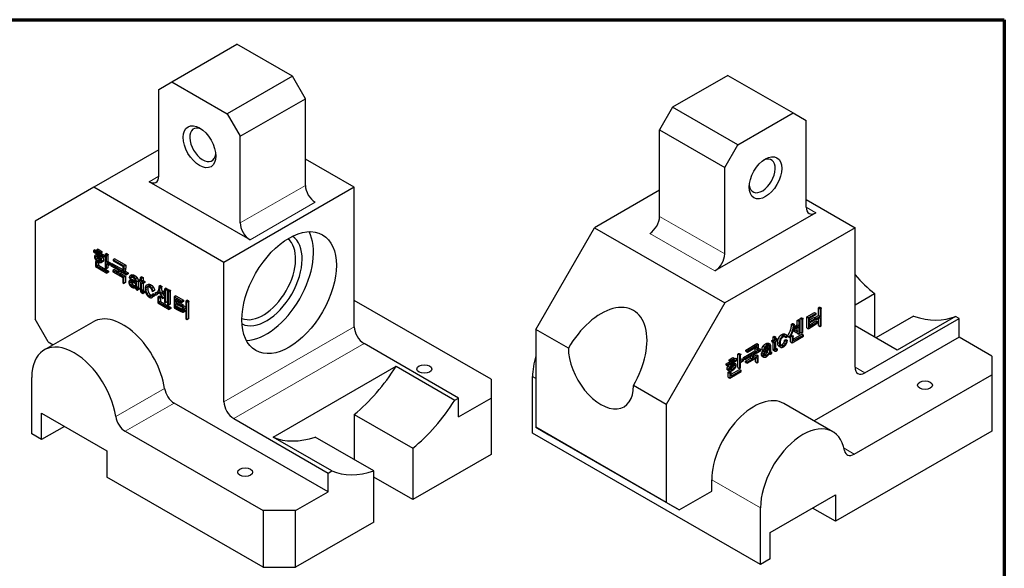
# Model space of a CAD drawing. Header units: millimetres. Extents: x 7 to 413, y 7 to 295.
# Tile 4 of 4: x 199 to 413, y 171 to 290. Entities that reach past the tile are written whole.
import ezdxf

# ---------------------------------------------------------------- set-up
doc = ezdxf.new("R2010")
doc.units = ezdxf.units.MM
for name, color, linetype, lineweight in [('경계(ISO)', 7, 'Continuous', 70), ('외형선(ISO)', 7, 'Continuous', 25), ('좁은 외형선(ISO)', 7, 'Continuous', 18)]:
    doc.layers.add(name, color=color, linetype=linetype, lineweight=lineweight)

# ---------------------------------------------------------------- blocks, each defined once
blk = doc.blocks.new('경계 한국ATC센터')
at = {"layer": '경계(ISO)'}
for p, q in [((7, 290), (413, 290)), ((413, 290), (413, 7))]:
    blk.add_line(p, q, dxfattribs=at)

msp = doc.modelspace()

# ---------------------------------------------------------------- linework, layer by layer
at = {"layer": '외형선(ISO)'}
for p, q in [((232.285, 276.523), (246.428, 284.667)), ((258.448, 277.744), (246.428, 284.667)), ((353.014, 277.918), (340.993, 270.996)), ((353.014, 277.918), (367.156, 269.774)), ((229.457, 274.881), (232.285, 276.523)), ((232.285, 276.523), (244.306, 269.6)), ((258.448, 277.744), (244.306, 269.6)), ((261.277, 272.845), (258.448, 277.744)), ((229.457, 256.078), (229.457, 274.881)), ((247.135, 264.701), (261.277, 272.845)), ((261.277, 254.042), (261.277, 272.845)), ((244.306, 269.6), (247.135, 264.701)), ((340.993, 270.996), (338.165, 266.097)), ((355.135, 262.852), (340.993, 270.996)), ((355.135, 262.852), (367.156, 269.774)), ((367.156, 269.774), (369.984, 268.133)), ((369.984, 249.329), (369.984, 268.133)), ((338.165, 247.293), (338.165, 266.097)), ((338.165, 266.097), (352.307, 257.953)), ((247.135, 245.898), (247.135, 264.701)), ((229.457, 261.769), (215.315, 253.625)), ((352.307, 257.953), (355.135, 262.852)), ((271.883, 253.625), (261.277, 259.733)), ((352.307, 239.149), (352.307, 257.953)), ((249.256, 242.224), (227.336, 254.847)), ((215.315, 253.625), (202.587, 246.239)), ((243.599, 237.337), (215.315, 253.625)), ((271.883, 253.625), (243.599, 237.337)), ((271.883, 223.376), (271.883, 253.625)), ((338.165, 252.984), (324.022, 244.84)), ((369.984, 250.948), (380.591, 244.84)), ((372.106, 248.098), (350.185, 235.475)), ((202.587, 246.239), (202.587, 224.983)), ((311.295, 222.795), (324.022, 244.84)), ((324.022, 244.84), (352.307, 228.553)), ((380.591, 244.84), (352.307, 228.553)), ((380.591, 214.591), (380.591, 244.84)), ((215.596, 240.036), (215.242, 239.833)), ((217.372, 238.606), (215.242, 239.833)), ((215.242, 239.833), (215.242, 239.602)), ((215.242, 239.602), (217.372, 238.375)), ((215.596, 240.036), (215.918, 239.851)), ((216.271, 240.175), (215.918, 239.972)), ((216.754, 239.49), (215.918, 239.972)), ((215.918, 239.972), (215.918, 239.741)), ((215.918, 239.741), (216.754, 239.259)), ((216.271, 240.175), (217.108, 239.694)), ((217.108, 239.694), (216.754, 239.49)), ((216.754, 239.259), (216.754, 239.49)), ((217.108, 239.463), (216.754, 239.259)), ((217.108, 239.694), (217.108, 239.463)), ((215.957, 239.041), (215.603, 238.837)), ((216.026, 239.07), (215.672, 238.866)), ((216.001, 237.645), (215.726, 237.487)), ((215.726, 237.487), (215.726, 236.422)), ((215.925, 237.372), (215.726, 237.487)), ((216.176, 237.516), (215.925, 237.372)), ((216.322, 237.427), (216.01, 237.248)), ((216.283, 237.45), (216.018, 237.296)), ((216.34, 237.398), (216.34, 236.723)), ((216.85, 239.314), (217.726, 238.81)), ((217.34, 237.517), (216.986, 237.314)), ((217.726, 238.81), (217.372, 238.606)), ((217.372, 238.375), (217.372, 238.606)), ((217.726, 238.579), (217.372, 238.375)), ((217.726, 238.81), (217.726, 238.579)), ((218.148, 239.241), (217.794, 239.038)), ((217.794, 239.038), (217.794, 236.1)), ((217.967, 238.938), (217.794, 239.038)), ((218.321, 239.142), (217.967, 238.938)), ((218.063, 237.343), (218.063, 238.71)), ((218.417, 237.547), (218.063, 237.343)), ((218.696, 236.978), (218.063, 237.343)), ((218.424, 238.958), (218.071, 238.754)), ((218.447, 239.042), (218.094, 238.839)), ((218.148, 239.241), (218.321, 239.142)), ((218.417, 238.913), (218.417, 237.547)), ((218.417, 237.547), (219.05, 237.182)), ((219.887, 238.102), (219.533, 237.899)), ((219.533, 237.899), (219.533, 237.65)), ((221.958, 236.502), (219.533, 237.899)), ((219.533, 237.65), (221.686, 236.411)), ((219.887, 238.102), (222.312, 236.706)), ((243.599, 207.088), (243.599, 237.337)), ((215.726, 236.422), (218.186, 235.005)), ((215.987, 236.52), (215.987, 237.194)), ((216.34, 236.723), (215.987, 236.52)), ((218.186, 235.254), (215.987, 236.52)), ((216.34, 236.723), (218.539, 235.457)), ((217.794, 236.1), (218.063, 235.945)), ((218.063, 237.086), (218.696, 236.721)), ((218.063, 235.945), (218.063, 237.086)), ((218.417, 236.149), (218.063, 235.945)), ((218.539, 235.457), (218.186, 235.254)), ((218.186, 235.005), (218.186, 235.254)), ((218.539, 235.209), (218.186, 235.005)), ((218.417, 236.882), (218.417, 236.149)), ((218.539, 235.457), (218.539, 235.209)), ((219.05, 237.182), (218.696, 236.978)), ((218.696, 236.721), (218.696, 236.978)), ((219.05, 236.925), (218.696, 236.721)), ((219.05, 237.182), (219.05, 236.925)), ((219.407, 237.039), (219.053, 236.835)), ((221.525, 235.412), (219.053, 236.835)), ((219.053, 236.835), (219.053, 236.591)), ((219.053, 236.591), (220.615, 235.692)), ((219.407, 237.039), (221.613, 235.768)), ((219.821, 235.757), (219.468, 235.554)), ((219.468, 235.554), (219.468, 235.31)), ((220.615, 234.893), (219.468, 235.554)), ((219.468, 235.31), (221.636, 234.061)), ((219.821, 235.757), (220.615, 235.3)), ((220.615, 235.692), (220.615, 234.893)), ((220.872, 235.543), (222.45, 234.635)), ((220.872, 234.745), (220.872, 235.543)), ((221.226, 235.34), (221.226, 234.948)), ((222.158, 235.454), (221.805, 235.25)), ((222.45, 234.879), (221.805, 235.25)), ((222.312, 236.706), (221.958, 236.502)), ((222.158, 235.454), (222.803, 235.083)), ((221.226, 234.948), (220.872, 234.745)), ((221.897, 234.155), (220.872, 234.745)), ((221.226, 234.948), (222.251, 234.358)), ((221.636, 234.061), (221.636, 232.916)), ((222.251, 234.358), (221.897, 234.155)), ((221.897, 232.766), (221.897, 234.155)), ((222.251, 234.358), (222.251, 232.969)), ((222.803, 235.083), (222.45, 234.879)), ((222.45, 234.635), (222.45, 234.879)), ((222.803, 234.839), (222.45, 234.635)), ((222.803, 235.083), (222.803, 234.839)), ((223.048, 233.989), (223.282, 233.854)), ((223.448, 233.587), (223.095, 233.383)), ((223.575, 234.6), (223.222, 234.396)), ((223.628, 233.618), (223.275, 233.415)), ((223.636, 234.057), (223.282, 233.854)), ((223.924, 233.55), (223.57, 233.346)), ((223.659, 233.096), (223.897, 232.994)), ((224.008, 233.143), (223.9, 233.196)), ((224.254, 233.4), (224.36, 233.348)), ((224.337, 233.112), (224.261, 233.068)), ((224.603, 231.856), (224.603, 233.142)), ((224.956, 233.346), (224.956, 232.059)), ((225.443, 233.638), (225.167, 233.479)), ((225.167, 233.479), (225.167, 233.257)), ((225.443, 233.32), (225.167, 233.479)), ((225.167, 233.257), (225.443, 233.098)), ((225.797, 234.202), (225.443, 233.998)), ((225.443, 233.998), (225.443, 233.32)), ((225.677, 233.864), (225.443, 233.998)), ((225.443, 233.098), (225.443, 231.376)), ((226.031, 234.067), (225.677, 233.864)), ((225.677, 233.185), (225.677, 233.864)), ((226.031, 233.388), (225.677, 233.185)), ((226.057, 232.966), (225.677, 233.185)), ((225.797, 234.202), (226.031, 234.067)), ((226.031, 234.067), (226.031, 233.388)), ((226.031, 233.388), (226.411, 233.17)), ((226.411, 233.17), (226.057, 232.966)), ((226.411, 233.17), (226.411, 232.948)), ((221.636, 232.916), (221.897, 232.766)), ((222.251, 232.969), (221.897, 232.766)), ((224.376, 231.91), (224.351, 231.895)), ((224.365, 232.818), (224.365, 232.485)), ((224.376, 231.911), (224.376, 231.875)), ((224.975, 231.888), (224.622, 231.685)), ((224.837, 231.508), (224.752, 231.556)), ((225.19, 231.711), (224.837, 231.508)), ((224.837, 231.304), (224.837, 231.508)), ((225.19, 231.507), (224.837, 231.304)), ((225.106, 231.76), (225.19, 231.711)), ((225.19, 231.711), (225.19, 231.507)), ((225.677, 232.963), (226.057, 232.744)), ((225.677, 231.241), (225.677, 232.963)), ((226.058, 231.243), (225.704, 231.039)), ((226.269, 231.068), (225.915, 230.865)), ((226.372, 231.031), (226.019, 230.827)), ((226.031, 232.759), (226.031, 231.445)), ((226.057, 232.744), (226.057, 232.966)), ((226.411, 232.948), (226.057, 232.744)), ((226.411, 231.018), (226.057, 230.814)), ((226.372, 231.031), (226.411, 231.018)), ((226.411, 231.018), (226.411, 230.805)), ((227.11, 232.555), (226.756, 232.351)), ((227.953, 231.124), (228.179, 230.994)), ((228.533, 231.198), (228.179, 230.994)), ((229.811, 232.299), (229.457, 232.095)), ((229.684, 231.965), (229.457, 232.095)), ((230.045, 231.893), (229.692, 231.69)), ((230.06, 231.973), (229.707, 231.769)), ((230.087, 232.029), (229.734, 231.825)), ((230.106, 232.102), (229.753, 231.898)), ((229.811, 232.299), (230.037, 232.168)), ((230.452, 231.078), (230.098, 230.874)), ((230.682, 230.538), (230.098, 230.874)), ((230.098, 230.874), (230.098, 230.648)), ((230.452, 231.078), (230.682, 230.945)), ((231.035, 231.718), (230.682, 231.514)), ((230.682, 231.514), (230.682, 230.538)), ((230.893, 231.393), (230.682, 231.514)), ((230.939, 228.58), (230.939, 231.211)), ((231.296, 231.452), (230.943, 231.249)), ((231.312, 231.479), (230.958, 231.275)), ((231.323, 231.53), (230.969, 231.326)), ((231.035, 231.718), (231.246, 231.596)), ((231.292, 231.414), (231.292, 228.783)), ((231.691, 231.389), (231.338, 231.185)), ((231.541, 231.068), (231.338, 231.185)), ((231.338, 231.185), (231.338, 228.186)), ((231.595, 228.038), (231.595, 230.9)), ((231.952, 231.136), (231.599, 230.933)), ((231.968, 231.159), (231.614, 230.955)), ((231.979, 231.205), (231.626, 231.002)), ((231.691, 231.389), (231.895, 231.272)), ((231.949, 231.103), (231.949, 228.241)), ((226.057, 230.814), (226.019, 230.827)), ((226.057, 230.601), (226.057, 230.814)), ((226.411, 230.805), (226.057, 230.601)), ((228.323, 229.912), (227.97, 229.708)), ((228.326, 230.523), (227.972, 230.319)), ((228.206, 230.184), (227.972, 230.319)), ((228.56, 230.388), (228.206, 230.184)), ((228.326, 230.523), (228.56, 230.388)), ((228.924, 230.772), (228.571, 230.569)), ((228.571, 230.569), (228.747, 230.245)), ((229.353, 230.555), (228.999, 230.352)), ((229.585, 229.98), (229.231, 229.776)), ((229.231, 229.776), (229.231, 228.525)), ((229.419, 229.668), (229.231, 229.776)), ((229.484, 228.623), (229.484, 229.497)), ((229.838, 228.827), (229.484, 228.623)), ((229.842, 229.734), (229.488, 229.53)), ((229.853, 229.758), (229.5, 229.555)), ((229.585, 229.98), (229.773, 229.871)), ((229.838, 229.701), (229.838, 228.827)), ((229.838, 228.827), (232.029, 227.565)), ((230.098, 230.648), (230.682, 230.312)), ((230.625, 229.705), (230.271, 229.501)), ((230.271, 229.501), (230.444, 229.628)), ((230.682, 229.765), (230.444, 229.628)), ((230.682, 229.747), (230.625, 229.705)), ((230.682, 230.312), (230.682, 228.728)), ((230.682, 228.728), (230.939, 228.58)), ((231.292, 228.783), (230.939, 228.58)), ((233.146, 230.041), (232.792, 229.837)), ((234.431, 228.894), (232.792, 229.837)), ((232.792, 229.837), (232.792, 227.463)), ((233.046, 229.447), (234.431, 228.65)), ((233.046, 228.68), (233.046, 229.447)), ((233.399, 228.883), (233.046, 228.68)), ((233.146, 230.041), (234.785, 229.097)), ((233.399, 229.244), (233.399, 228.883)), ((233.399, 228.883), (234.635, 228.172)), ((234.785, 229.097), (234.431, 228.894)), ((234.431, 228.65), (234.431, 228.894)), ((234.785, 228.853), (234.431, 228.65)), ((234.785, 229.097), (234.785, 228.853)), ((235.648, 229.132), (235.295, 228.929)), ((235.295, 228.929), (235.295, 227.243)), ((235.479, 228.823), (235.295, 228.929)), ((235.832, 229.026), (235.479, 228.823)), ((235.921, 228.856), (235.567, 228.652)), ((235.944, 228.878), (235.59, 228.674)), ((235.648, 229.132), (235.832, 229.026)), ((235.909, 228.809), (235.909, 225.1)), ((301.582, 211.949), (271.883, 229.051)), ((380.591, 228.103), (384.834, 230.546)), ((384.834, 230.546), (384.834, 221.097)), ((229.231, 228.525), (231.676, 227.117)), ((231.676, 227.361), (229.484, 228.623)), ((231.338, 228.186), (231.595, 228.038)), ((231.949, 228.241), (231.595, 228.038)), ((232.029, 227.565), (231.676, 227.361)), ((231.676, 227.117), (231.676, 227.361)), ((232.029, 227.321), (231.676, 227.117)), ((232.029, 227.565), (232.029, 227.321)), ((234.281, 227.968), (233.046, 228.68)), ((233.046, 228.436), (234.281, 227.724)), ((233.046, 227.579), (233.046, 228.436)), ((233.399, 227.783), (233.046, 227.579)), ((233.399, 228.232), (233.399, 227.783)), ((234.14, 227.374), (233.786, 227.171)), ((234.635, 228.172), (234.281, 227.968)), ((234.281, 227.724), (234.281, 227.968)), ((234.635, 227.928), (234.281, 227.724)), ((234.896, 227.879), (234.542, 227.676)), ((234.542, 227.676), (234.542, 227.427)), ((235.295, 227.243), (234.542, 227.676)), ((234.542, 227.427), (235.295, 226.994)), ((234.635, 228.172), (234.635, 227.928)), ((235.088, 226.944), (234.734, 226.74)), ((234.761, 226.481), (234.734, 226.74)), ((235.115, 226.684), (234.761, 226.481)), ((234.896, 227.879), (235.295, 227.65)), ((235.088, 226.944), (235.115, 226.684)), ((235.295, 226.994), (235.295, 225.046)), ((235.556, 224.896), (235.556, 228.605)), ((352.307, 228.553), (339.579, 206.507)), ((372.64, 227.478), (372.824, 227.584)), ((372.64, 225.792), (372.64, 227.478)), ((372.64, 227.478), (372.994, 227.275)), ((372.824, 227.584), (373.178, 227.381)), ((372.947, 227.62), (373.301, 227.416)), ((373.178, 227.381), (372.994, 227.275)), ((372.994, 227.275), (372.994, 225.589)), ((373.255, 223.543), (373.255, 227.252)), ((205.415, 220.084), (202.587, 224.983)), ((204.585, 218.328), (215.191, 224.436)), ((235.295, 225.046), (235.556, 224.896)), ((235.909, 225.1), (235.556, 224.896)), ((368.027, 224.751), (368.238, 224.872)), ((368.027, 223.775), (368.027, 224.751)), ((368.027, 224.751), (368.381, 224.547)), ((368.312, 224.898), (368.665, 224.695)), ((368.592, 224.669), (368.381, 224.547)), ((368.381, 224.547), (368.381, 223.571)), ((368.638, 221.909), (368.638, 224.54)), ((368.683, 225.178), (368.887, 225.295)), ((368.683, 222.178), (368.683, 225.178)), ((368.683, 225.178), (369.037, 224.974)), ((368.97, 225.327), (369.323, 225.123)), ((369.24, 225.091), (369.037, 224.974)), ((369.037, 224.974), (369.037, 221.975)), ((369.294, 222.123), (369.294, 224.985)), ((370.138, 225.505), (371.777, 226.449)), ((370.138, 223.131), (370.138, 225.505)), ((370.138, 225.505), (370.491, 225.301)), ((372.13, 226.245), (370.491, 225.301)), ((370.491, 225.301), (370.491, 222.928)), ((370.745, 225.203), (372.13, 226.001)), ((370.745, 224.843), (371.627, 225.351)), ((370.745, 224.436), (370.745, 225.203)), ((371.981, 225.147), (370.745, 224.436)), ((370.745, 224.192), (371.981, 224.903)), ((371.627, 225.351), (371.981, 225.147)), ((371.777, 226.449), (372.13, 226.245)), ((371.888, 225.359), (372.64, 225.792)), ((371.888, 225.201), (371.888, 225.359)), ((371.888, 225.359), (372.242, 225.155)), ((371.981, 224.903), (371.981, 225.147)), ((371.981, 225.057), (372.242, 224.907)), ((372.08, 224.644), (372.433, 224.441)), ((372.13, 226.001), (372.13, 226.245)), ((372.994, 225.589), (372.242, 225.155)), ((372.242, 224.907), (372.994, 225.34)), ((372.242, 225.155), (372.242, 224.907)), ((372.46, 224.212), (372.433, 224.441)), ((372.64, 225.792), (372.994, 225.589)), ((372.64, 223.596), (372.64, 225.137)), ((372.994, 225.34), (372.994, 223.392)), ((382.712, 213.36), (403.218, 225.169)), ((393.319, 225.66), (385.115, 220.935)), ((402.437, 225.619), (389.709, 218.289)), ((403.218, 225.169), (402.437, 225.619)), ((403.218, 221.081), (403.218, 225.169)), ((311.295, 222.795), (311.295, 201.539)), ((318.366, 218.723), (311.295, 222.795)), ((366.803, 223.922), (367.029, 224.052)), ((366.803, 223.922), (367.156, 223.718)), ((367.093, 224.072), (367.447, 223.868)), ((367.383, 223.848), (367.156, 223.718)), ((367.363, 222.37), (367.717, 222.166)), ((367.444, 223.439), (368.027, 223.775)), ((367.444, 223.213), (367.444, 223.439)), ((367.444, 223.439), (367.797, 223.235)), ((367.444, 223.213), (367.797, 223.009)), ((367.789, 222.591), (368.143, 222.387)), ((368.381, 223.571), (367.797, 223.235)), ((367.797, 223.009), (368.381, 223.345)), ((367.797, 223.235), (367.797, 223.009)), ((367.97, 222.061), (368.143, 222.387)), ((368.027, 223.775), (368.381, 223.571)), ((368.027, 222.454), (368.027, 223.141)), ((368.381, 223.345), (368.381, 221.761)), ((370.138, 223.131), (370.491, 222.928)), ((370.745, 223.335), (370.745, 224.192)), ((371.132, 223.983), (371.485, 223.779)), ((372.64, 223.596), (372.994, 223.392)), ((372.994, 223.392), (373.255, 223.543)), ((389.709, 218.289), (380.591, 223.54)), ((362.512, 220.364), (362.789, 220.523)), ((362.512, 220.142), (362.512, 220.364)), ((362.512, 220.364), (362.866, 220.16)), ((362.789, 221.202), (363.023, 221.337)), ((362.789, 220.523), (362.789, 221.202)), ((362.789, 221.202), (363.142, 220.998)), ((362.789, 220.523), (363.142, 220.319)), ((363.142, 220.319), (362.866, 220.16)), ((362.866, 220.16), (362.866, 219.938)), ((363.023, 221.337), (363.376, 221.133)), ((363.376, 221.133), (363.142, 220.998)), ((363.142, 220.998), (363.142, 220.319)), ((363.376, 220.454), (363.376, 221.133)), ((363.376, 220.861), (363.403, 220.877)), ((363.756, 220.673), (363.376, 220.454)), ((363.376, 220.232), (363.756, 220.451)), ((363.376, 218.511), (363.376, 220.232)), ((363.403, 220.877), (363.756, 220.673)), ((363.756, 220.451), (363.756, 220.673)), ((365.299, 221.218), (365.652, 221.015)), ((365.318, 220.435), (365.552, 220.57)), ((365.318, 220.435), (365.671, 220.232)), ((365.322, 221.776), (365.676, 221.572)), ((365.552, 220.57), (365.905, 220.366)), ((365.652, 221.015), (365.879, 221.145)), ((365.905, 220.366), (365.671, 220.232)), ((366.093, 221.254), (365.916, 221.375)), ((365.916, 221.375), (366.27, 221.171)), ((366.093, 221.254), (366.446, 221.051)), ((366.27, 221.171), (366.446, 221.051)), ((366.577, 220.091), (366.577, 221.247)), ((366.62, 221.317), (366.93, 221.138)), ((366.667, 221.394), (366.765, 221.45)), ((366.857, 221.486), (367.21, 221.282)), ((366.93, 219.887), (369.375, 221.295)), ((367.118, 221.247), (366.93, 221.138)), ((366.93, 221.138), (366.93, 219.887)), ((367.183, 220.684), (369.021, 221.743)), ((369.375, 221.539), (367.183, 220.277)), ((367.183, 220.277), (367.183, 221.151)), ((368.027, 221.964), (368.027, 222.169)), ((368.027, 221.964), (368.381, 221.761)), ((368.381, 221.761), (368.638, 221.909)), ((368.683, 222.178), (369.037, 221.975)), ((369.021, 221.743), (369.375, 221.539)), ((369.037, 221.975), (369.294, 222.123)), ((369.375, 221.295), (369.375, 221.539)), ((403.218, 221.081), (371.696, 202.928)), ((410.29, 217.009), (403.218, 221.081)), ((205.415, 220.084), (206.524, 219.445)), ((294.511, 207.893), (274.005, 219.702)), ((356.399, 216.679), (358.87, 218.102)), ((356.878, 218.295), (359.304, 219.692)), ((356.878, 218.047), (356.878, 218.295)), ((356.878, 218.295), (357.232, 218.092)), ((356.878, 218.047), (357.232, 217.843)), ((359.658, 219.488), (357.232, 218.092)), ((357.232, 217.843), (359.385, 219.083)), ((357.232, 218.092), (357.232, 217.843)), ((358.571, 217.279), (360.149, 218.187)), ((358.87, 218.102), (359.224, 217.899)), ((359.304, 219.692), (359.658, 219.488)), ((360.149, 218.431), (359.504, 218.06)), ((359.571, 218.506), (359.795, 218.635)), ((359.795, 218.635), (360.149, 218.431)), ((360.149, 218.187), (360.149, 218.431)), ((360.394, 218.434), (360.747, 218.23)), ((360.62, 218.121), (360.974, 217.917)), ((360.747, 218.23), (360.982, 218.365)), ((360.973, 218.36), (361.269, 218.189)), ((361.246, 218.623), (361.353, 218.694)), ((361.358, 218.04), (361.596, 218.213)), ((361.707, 218.49), (361.599, 218.419)), ((361.607, 218.91), (361.96, 218.707)), ((361.792, 219.787), (362.146, 219.584)), ((362.064, 218.576), (362.064, 218.243)), ((362.302, 217.887), (362.302, 219.174)), ((362.512, 220.142), (362.866, 219.938)), ((362.789, 218.579), (362.789, 219.983)), ((362.866, 219.938), (363.142, 220.097)), ((362.873, 218.242), (363.226, 218.038)), ((363.142, 220.097), (363.142, 218.376)), ((363.376, 218.703), (363.403, 218.724)), ((363.376, 218.687), (363.718, 218.49)), ((363.376, 218.545), (363.614, 218.408)), ((363.403, 218.724), (363.756, 218.521)), ((363.756, 218.521), (363.718, 218.49)), ((363.756, 218.308), (363.756, 218.521)), ((364.099, 219.123), (364.452, 218.92)), ((366.577, 220.091), (366.93, 219.887)), ((355.071, 216.311), (352.941, 215.084)), ((352.941, 214.853), (355.071, 216.08)), ((353.263, 216.205), (354.1, 216.686)), ((353.263, 215.974), (353.263, 216.205)), ((353.263, 216.205), (353.617, 216.001)), ((353.263, 215.974), (353.617, 215.77)), ((354.454, 216.483), (353.617, 216.001)), ((353.617, 215.77), (354.454, 216.252)), ((353.617, 216.001), (353.617, 215.77)), ((354.1, 216.686), (354.454, 216.483)), ((354.454, 216.362), (354.718, 216.514)), ((354.454, 216.252), (354.454, 216.483)), ((354.718, 216.514), (355.071, 216.311)), ((355.071, 216.08), (355.071, 216.311)), ((355.14, 217.432), (355.313, 217.531)), ((355.14, 214.494), (355.14, 217.432)), ((355.14, 217.432), (355.494, 217.228)), ((355.313, 217.531), (355.666, 217.328)), ((355.439, 217.578), (355.793, 217.374)), ((355.666, 217.328), (355.494, 217.228)), ((355.494, 217.228), (355.494, 214.291)), ((355.762, 215.843), (355.762, 217.21)), ((355.762, 216.25), (356.042, 216.411)), ((356.395, 216.208), (355.762, 215.843)), ((355.762, 215.586), (356.395, 215.95)), ((356.042, 216.411), (356.395, 216.208)), ((356.395, 215.95), (356.395, 216.208)), ((356.399, 216.435), (356.399, 216.679)), ((356.399, 216.679), (356.752, 216.475)), ((356.399, 216.435), (356.752, 216.231)), ((359.224, 217.899), (356.752, 216.475)), ((356.752, 216.231), (358.314, 217.131)), ((356.752, 216.475), (356.752, 216.231)), ((356.813, 215.875), (357.961, 216.536)), ((357.167, 215.427), (359.335, 216.676)), ((358.314, 216.332), (357.167, 215.671)), ((357.961, 216.536), (357.961, 216.927)), ((357.961, 216.536), (358.314, 216.332)), ((358.314, 217.131), (358.314, 216.332)), ((358.571, 216.48), (358.571, 217.279)), ((358.571, 216.887), (359.243, 217.274)), ((359.596, 217.07), (358.571, 216.48)), ((358.982, 215.735), (358.982, 216.472)), ((359.243, 217.274), (359.596, 217.07)), ((359.335, 216.676), (359.335, 215.531)), ((359.596, 215.682), (359.596, 217.07)), ((360.375, 217.748), (360.728, 217.545)), ((360.448, 216.963), (360.801, 216.76)), ((361.989, 217.536), (362.148, 217.444)), ((362.075, 217.682), (362.075, 217.646)), ((362.302, 217.944), (362.536, 217.809)), ((362.536, 217.809), (362.451, 217.761)), ((362.536, 217.605), (362.536, 217.809)), ((410.29, 217.009), (410.29, 212.937)), ((254.28, 199.385), (281.001, 214.772)), ((281.001, 214.772), (293.729, 207.443)), ((352.588, 215.288), (353.521, 215.825)), ((352.588, 215.057), (352.588, 215.288)), ((352.588, 215.288), (352.941, 215.084)), ((352.588, 215.057), (352.941, 214.853)), ((352.941, 215.084), (352.941, 214.853)), ((352.949, 213.976), (353.302, 213.772)), ((353.018, 214.816), (353.371, 214.613)), ((353.686, 213.036), (355.531, 214.099)), ((355.885, 213.895), (353.686, 212.629)), ((354.332, 215.499), (354.685, 215.296)), ((355.14, 214.494), (355.494, 214.291)), ((355.494, 214.291), (355.762, 214.445)), ((355.531, 214.099), (355.885, 213.895)), ((355.762, 214.445), (355.762, 215.586)), ((355.885, 213.646), (355.885, 213.895)), ((356.813, 215.631), (356.813, 215.875)), ((356.813, 215.875), (357.167, 215.671)), ((356.813, 215.631), (357.167, 215.427)), ((357.167, 215.671), (357.167, 215.427)), ((358.982, 215.735), (359.335, 215.531)), ((359.335, 215.531), (359.596, 215.682)), ((201.88, 200.093), (201.88, 212.356)), ((301.582, 211.949), (301.582, 207.877)), ((310.587, 200.267), (310.587, 212.53)), ((353.071, 213.498), (353.271, 213.613)), ((353.071, 212.433), (353.071, 213.498)), ((353.071, 213.498), (353.425, 213.295)), ((353.071, 212.433), (353.425, 212.23)), ((353.271, 213.613), (353.625, 213.41)), ((353.362, 213.645), (353.715, 213.442)), ((353.365, 213.643), (353.718, 213.44)), ((353.425, 212.23), (355.885, 213.646)), ((353.625, 213.41), (353.425, 213.295)), ((353.425, 213.295), (353.425, 212.23)), ((353.686, 212.629), (353.686, 213.303)), ((380.39, 195.719), (410.29, 212.937)), ((410.29, 212.937), (410.29, 200.674)), ((339.579, 206.507), (332.508, 210.579)), ((293.729, 207.443), (294.511, 207.893)), ((294.511, 203.805), (294.511, 207.893)), ((294.511, 203.805), (301.582, 207.877)), ((301.582, 207.877), (301.582, 195.614)), ((266.226, 187.517), (232.792, 206.771)), ((339.579, 206.507), (339.579, 185.251)), ((375.765, 200.585), (365.158, 206.693)), ((204.001, 204.594), (218.143, 196.45)), ((204.001, 198.872), (204.001, 204.594)), ((245.72, 203.414), (266.226, 191.605)), ((271.883, 204.312), (284.611, 196.982)), ((271.883, 204.312), (271.883, 194.539)), ((208.97, 201.733), (204.001, 198.872)), ((311.295, 201.539), (314.123, 199.897)), ((339.579, 185.251), (311.295, 201.539)), ((204.001, 198.872), (201.88, 200.093)), ((222.185, 200.663), (252.084, 183.445)), ((267.008, 192.055), (254.28, 199.385)), ((276.126, 192.096), (263.398, 199.426)), ((360.085, 171.763), (310.587, 200.267)), ((314.123, 199.897), (342.407, 183.61)), ((410.29, 200.674), (376.348, 181.129)), ((284.611, 196.982), (284.611, 185.841)), ((218.143, 196.45), (218.143, 190.728)), ((301.582, 195.614), (284.611, 185.841)), ((252.084, 171.182), (218.143, 190.728)), ((266.226, 191.605), (267.008, 192.055)), ((266.226, 187.517), (266.226, 191.605)), ((276.126, 180.955), (276.126, 192.096)), ((284.611, 185.841), (276.126, 190.728)), ((349.478, 187.682), (349.478, 190.134)), ((259.155, 183.445), (266.226, 187.517)), ((342.407, 183.61), (349.478, 187.682)), ((362.206, 178.707), (376.348, 186.851)), ((376.348, 186.851), (376.348, 181.129)), ((342.407, 183.61), (339.579, 185.251)), ((360.085, 171.763), (360.085, 184.026)), ((376.348, 181.129), (371.379, 183.99)), ((259.155, 183.445), (252.084, 183.445)), ((252.084, 183.445), (252.084, 171.182)), ((259.155, 171.182), (259.155, 183.445)), ((276.126, 180.955), (259.155, 171.182)), ((362.206, 172.985), (362.206, 178.707)), ((252.084, 171.182), (259.155, 171.182)), ((362.206, 172.985), (360.085, 171.763))]:
    msp.add_line(p, q, dxfattribs=at)
for centre, major_axis, ratio in [((238.296, 262.433), (-2.495, 4.333), 0.5780931), ((361.146, 255.685), (2.495, 4.333), 0.5780931), ((257.741, 230.765), (-7.236, -12.565), 0.5780931), ((287.086, 214.189), (-1.621, 0), 0.5758617), ((395.794, 210.698), (1.621, 0), 0.5758617), ((248.195, 191.793), (-1.621, 0), 0.5758617)]:
    msp.add_ellipse(centre, major_axis=major_axis, ratio=ratio, dxfattribs=at)
for centre, major_axis, ratio, start_param, end_param in [((239.003, 262.841), (1.996, -3.466), 0.5780931, 2.47209, 6.9526879), ((360.438, 256.092), (1.996, 3.466), 0.5780931, 2.47209, 6.9526879), ((227.336, 257.299), (1.497, -2.6), 0.5780931, 5.4997209, 7.0705172), ((263.398, 252.82), (-1.497, 2.6), 0.5780931, 0.7873319, 2.3581282), ((372.106, 250.551), (-1.497, -2.6), 0.5780931, 5.4958534, 7.0666498), ((249.256, 244.676), (1.497, -2.6), 0.5780931, 3.9289245, 5.4997209), ((336.043, 246.071), (-1.497, -2.6), 0.5780931, 0.7834645, 2.3542608), ((252.791, 233.616), (7.236, 12.565), 0.5780931, 3.4892579, 5.93552), ((252.084, 234.023), (4.99, 8.666), 0.5780931, 3.2180799, 6.2066981), ((252.791, 233.616), (-5.489, -9.532), 0.5780931, 0.0385268, 3.1030659), ((350.185, 237.928), (1.497, 2.6), 0.5780931, 3.9250571, 5.4958534), ((389.076, 251.299), (14.472, -25.131), 0.5780931, 5.0731042, 5.291319), ((325.437, 214.651), (7.078, 12.243), 0.5769785, 4.7133558, 7.8549485), ((221.679, 213.171), (-6.487, 11.266), 0.5780931, 4.1175409, 6.2831853), ((389.076, 251.299), (14.472, -25.131), 0.5780931, 5.7081227, 6.2093237), ((274.005, 222.154), (-1.497, 2.6), 0.5780931, 0.7873319, 2.3581282), ((211.072, 207.063), (-6.487, 11.266), 0.5780931, 4.1175409, 7.0705172), ((325.437, 214.651), (4.99, -8.666), 0.5780931, 3.9289245, 7.0705172), ((319.78, 217.824), (6.487, 11.266), 0.5780931, 1.9594697, 2.3542608), ((267.641, 225.065), (-14.472, -25.131), 0.5780931, 0.9918663, 1.4930673), ((382.712, 215.813), (-1.497, -2.6), 0.5780931, 5.4958534, 7.0666498), ((232.792, 209.224), (1.497, -2.6), 0.5780931, 4.1175409, 5.4997209), ((280.369, 217.735), (-14.472, -25.131), 0.5780931, 0.9918663, 1.4930673), ((358.671, 195.428), (6.487, 11.266), 0.5780931, 0, 2.3542608), ((245.72, 205.866), (1.497, -2.6), 0.5780931, 3.9289245, 5.4997209), ((222.185, 203.116), (1.497, -2.6), 0.5780931, 4.1175409, 5.4997209), ((369.277, 189.32), (6.487, 11.266), 0.5780931, 5.6844698, 8.6374461), ((267.641, 225.065), (-14.472, -25.131), 0.5780931, 0.0738616, 0.5750626), ((380.39, 198.172), (-1.497, -2.6), 0.5780931, 5.6844698, 7.0666498), ((280.369, 217.735), (-14.472, -25.131), 0.5780931, 0.0738616, 0.5750626)]:
    msp.add_ellipse(centre, major_axis=major_axis, ratio=ratio, start_param=start_param, end_param=end_param, dxfattribs=at)
for points in [[(215.672, 238.866), (215.465, 238.804), (215.465, 238.551)], [(215.465, 238.551), (215.465, 238.298), (215.672, 237.997)], [(216.298, 238.697), (215.906, 238.922), (215.672, 238.866)], [(215.672, 237.997), (215.906, 237.667), (216.298, 237.441)], [(215.699, 238.416), (215.699, 238.589), (215.841, 238.627)], [(215.841, 238.041), (215.699, 238.243), (215.699, 238.416)], [(215.841, 238.627), (216.006, 238.665), (216.282, 238.506)], [(216.282, 237.65), (216.006, 237.809), (215.841, 238.041)], [(216.018, 237.296), (216.006, 237.321), (215.925, 237.372)], [(215.957, 239.041), (215.988, 239.059), (216.026, 239.07)], [(216.01, 237.248), (216.033, 237.274), (216.018, 237.296)], [(216.026, 239.07), (216.082, 239.084), (216.148, 239.081)], [(216.053, 238.611), (216.056, 238.441), (216.195, 238.245)], [(216.195, 238.245), (216.36, 238.012), (216.636, 237.853)], [(216.282, 238.506), (216.563, 238.345), (216.728, 238.117)], [(216.728, 237.531), (216.563, 237.488), (216.282, 237.65)], [(216.912, 238.153), (216.685, 238.474), (216.298, 238.697)], [(216.298, 237.441), (216.685, 237.218), (216.912, 237.283)], [(216.342, 237.416), (216.34, 237.408), (216.34, 237.398)], [(216.636, 237.853), (216.767, 237.778), (216.873, 237.747)], [(216.728, 238.117), (216.873, 237.913), (216.873, 237.74)], [(216.873, 237.74), (216.873, 237.567), (216.728, 237.531)], [(217.123, 237.596), (217.123, 237.849), (216.912, 238.153)], [(216.912, 237.283), (217.123, 237.343), (217.123, 237.596)], [(217.147, 238.505), (217.211, 238.434), (217.265, 238.356)], [(217.265, 238.356), (217.476, 238.053), (217.476, 237.8)], [(217.476, 237.8), (217.476, 237.596), (217.34, 237.517)], [(218.094, 238.839), (218.071, 238.87), (217.967, 238.938)], [(218.063, 238.71), (218.063, 238.736), (218.071, 238.754)], [(218.071, 238.754), (218.075, 238.765), (218.086, 238.785)], [(218.086, 238.785), (218.105, 238.819), (218.094, 238.839)], [(218.321, 239.142), (218.424, 239.073), (218.447, 239.042)], [(218.424, 238.958), (218.417, 238.94), (218.417, 238.913)], [(218.44, 238.989), (218.428, 238.969), (218.424, 238.958)], [(218.447, 239.042), (218.459, 239.022), (218.44, 238.989)], [(215.987, 237.194), (215.987, 237.216), (215.995, 237.23)], [(215.995, 237.23), (215.998, 237.236), (216.01, 237.248)], [(221.628, 235.849), (221.59, 235.636), (221.525, 235.412)], [(221.686, 236.411), (221.674, 236.111), (221.628, 235.849)], [(221.805, 235.25), (221.855, 235.492), (221.893, 235.763)], [(221.893, 235.763), (221.951, 236.165), (221.958, 236.502)], [(222.247, 235.967), (222.208, 235.696), (222.158, 235.454)], [(222.312, 236.706), (222.304, 236.368), (222.247, 235.967)], [(223.029, 233.325), (222.945, 233.223), (222.945, 233.014)], [(222.945, 233.014), (222.945, 232.708), (223.125, 232.418)], [(223.275, 233.415), (223.11, 233.43), (223.029, 233.325)], [(223.267, 234.417), (223.052, 234.337), (223.048, 233.989)], [(223.187, 232.884), (223.187, 233.075), (223.302, 233.133)], [(223.858, 234.286), (223.486, 234.5), (223.267, 234.417)], [(223.57, 233.346), (223.398, 233.415), (223.275, 233.415)], [(223.282, 233.854), (223.29, 234.111), (223.436, 234.16)], [(223.302, 233.133), (223.428, 233.197), (223.659, 233.096)], [(223.436, 234.16), (223.582, 234.205), (223.858, 234.046)], [(223.448, 233.587), (223.52, 233.628), (223.628, 233.618)], [(223.542, 233.139), (223.54, 233.114), (223.54, 233.088)], [(223.54, 233.088), (223.54, 232.888), (223.663, 232.693)], [(223.9, 233.196), (223.678, 233.307), (223.57, 233.346)], [(223.575, 234.6), (223.597, 234.612), (223.621, 234.621)], [(223.621, 234.621), (223.839, 234.704), (224.212, 234.489)], [(223.628, 233.618), (223.751, 233.618), (223.924, 233.55)], [(223.644, 234.145), (223.637, 234.105), (223.636, 234.057)], [(224.411, 233.79), (224.223, 234.076), (223.858, 234.286)], [(223.858, 234.046), (224.131, 233.889), (224.25, 233.696)], [(223.897, 232.994), (224.077, 232.908), (224.154, 232.882)], [(223.924, 233.55), (224.031, 233.51), (224.254, 233.4)], [(224.261, 233.068), (224.184, 233.059), (224.008, 233.143)], [(224.212, 234.489), (224.576, 234.279), (224.764, 233.993)], [(224.25, 233.696), (224.365, 233.515), (224.365, 233.24)], [(224.365, 233.24), (224.365, 233.075), (224.261, 233.068)], [(224.603, 233.142), (224.603, 233.497), (224.411, 233.79)], [(224.764, 233.993), (224.956, 233.701), (224.956, 233.346)], [(223.125, 232.418), (223.309, 232.121), (223.62, 231.942)], [(223.309, 232.49), (223.187, 232.684), (223.187, 232.884)], [(223.651, 232.169), (223.436, 232.292), (223.309, 232.49)], [(223.62, 231.942), (223.835, 231.818), (224.023, 231.812)], [(224.165, 232.068), (223.969, 231.985), (223.651, 232.169)], [(223.663, 232.693), (223.79, 232.496), (224.004, 232.372)], [(224.004, 232.372), (224.187, 232.267), (224.329, 232.249)], [(224.023, 231.812), (224.211, 231.806), (224.376, 231.911)], [(224.154, 232.882), (224.28, 232.831), (224.365, 232.818)], [(224.365, 232.485), (224.365, 232.152), (224.165, 232.068)], [(224.376, 231.875), (224.376, 231.715), (224.449, 231.589)], [(224.449, 231.589), (224.522, 231.463), (224.668, 231.379)], [(224.622, 231.685), (224.603, 231.731), (224.603, 231.856)], [(224.752, 231.556), (224.653, 231.614), (224.622, 231.685)], [(224.668, 231.379), (224.699, 231.361), (224.733, 231.346)], [(224.733, 231.346), (224.783, 231.326), (224.837, 231.304)], [(224.956, 232.059), (224.956, 231.935), (224.975, 231.888)], [(224.975, 231.888), (225.006, 231.818), (225.106, 231.76)], [(225.443, 231.376), (225.443, 231.123), (225.505, 230.986)], [(225.505, 230.986), (225.577, 230.824), (225.769, 230.713)], [(225.704, 231.039), (225.677, 231.108), (225.677, 231.241)], [(225.831, 230.9), (225.735, 230.955), (225.704, 231.039)], [(225.915, 230.865), (225.865, 230.88), (225.831, 230.9)], [(226.019, 230.827), (225.95, 230.849), (225.915, 230.865)], [(226.031, 231.445), (226.031, 231.312), (226.058, 231.243)], [(226.058, 231.243), (226.088, 231.159), (226.184, 231.104)], [(226.184, 231.104), (226.219, 231.084), (226.269, 231.068)], [(226.269, 231.068), (226.303, 231.053), (226.372, 231.031)], [(226.71, 232.32), (226.464, 232.124), (226.464, 231.534)], [(226.464, 231.534), (226.464, 230.966), (226.706, 230.498)], [(226.706, 231.417), (226.706, 231.887), (226.89, 232.047)], [(226.89, 230.57), (226.706, 230.946), (226.706, 231.417)], [(227.374, 232.266), (226.951, 232.509), (226.71, 232.32)], [(226.89, 232.047), (227.07, 232.201), (227.374, 232.026)], [(227.143, 232.114), (227.059, 231.938), (227.059, 231.62)], [(227.059, 231.62), (227.059, 231.15), (227.244, 230.773)], [(227.11, 232.555), (227.344, 232.69), (227.727, 232.469)], [(227.938, 231.719), (227.715, 232.069), (227.374, 232.266)], [(227.374, 232.026), (227.604, 231.893), (227.761, 231.652)], [(227.727, 232.469), (228.069, 232.273), (228.291, 231.922)], [(227.761, 231.652), (227.922, 231.404), (227.953, 231.124)], [(228.179, 230.994), (228.16, 231.369), (227.938, 231.719)], [(228.291, 231.922), (228.514, 231.572), (228.533, 231.198)], [(229.231, 231.01), (228.993, 230.601), (228.571, 230.569)], [(229.457, 232.095), (229.469, 231.418), (229.231, 231.01)], [(229.269, 230.57), (229.454, 230.77), (229.542, 231.035)], [(229.542, 231.035), (229.592, 230.757), (229.791, 230.332)], [(229.849, 230.667), (229.638, 231.237), (229.692, 231.69)], [(229.753, 231.898), (229.745, 231.929), (229.684, 231.965)], [(229.692, 231.69), (229.695, 231.732), (229.707, 231.769)], [(229.707, 231.769), (229.715, 231.792), (229.734, 231.825)], [(229.734, 231.825), (229.757, 231.878), (229.753, 231.898)], [(230.045, 231.893), (229.994, 231.461), (230.184, 230.923)], [(230.037, 232.168), (230.099, 232.133), (230.106, 232.102)], [(230.06, 231.973), (230.049, 231.935), (230.045, 231.893)], [(230.087, 232.029), (230.068, 231.995), (230.06, 231.973)], [(230.106, 232.102), (230.11, 232.082), (230.087, 232.029)], [(230.969, 231.326), (230.962, 231.353), (230.893, 231.393)], [(230.939, 231.211), (230.939, 231.229), (230.943, 231.249)], [(230.943, 231.249), (230.946, 231.26), (230.958, 231.275)], [(230.958, 231.275), (230.977, 231.309), (230.969, 231.326)], [(231.246, 231.596), (231.315, 231.557), (231.323, 231.53)], [(231.296, 231.452), (231.292, 231.432), (231.292, 231.414)], [(231.312, 231.479), (231.3, 231.463), (231.296, 231.452)], [(231.323, 231.53), (231.331, 231.512), (231.312, 231.479)], [(231.626, 231.002), (231.614, 231.026), (231.541, 231.068)], [(231.595, 230.9), (231.595, 230.917), (231.599, 230.933)], [(231.599, 230.933), (231.603, 230.939), (231.614, 230.955)], [(231.614, 230.955), (231.633, 230.984), (231.626, 231.002)], [(231.895, 231.272), (231.968, 231.23), (231.979, 231.205)], [(231.952, 231.136), (231.949, 231.121), (231.949, 231.103)], [(231.968, 231.159), (231.956, 231.143), (231.952, 231.136)], [(231.979, 231.205), (231.987, 231.188), (231.968, 231.159)], [(225.769, 230.713), (225.835, 230.676), (225.904, 230.649)], [(225.904, 230.649), (225.973, 230.623), (226.057, 230.601)], [(226.706, 230.498), (226.948, 230.031), (227.358, 229.794)], [(227.377, 230.027), (227.07, 230.204), (226.89, 230.57)], [(227.244, 230.773), (227.424, 230.407), (227.731, 230.231)], [(227.358, 229.794), (227.719, 229.586), (227.945, 229.696)], [(227.773, 229.968), (227.611, 229.892), (227.377, 230.027)], [(227.731, 230.231), (227.837, 230.169), (227.928, 230.152)], [(227.972, 230.319), (227.93, 230.046), (227.773, 229.968)], [(227.945, 229.696), (228.168, 229.803), (228.206, 230.184)], [(228.56, 230.388), (228.524, 230.027), (228.323, 229.912)], [(228.747, 230.245), (229.054, 230.335), (229.269, 230.57)], [(228.924, 230.772), (229, 230.778), (229.069, 230.796)], [(229.614, 230.764), (229.497, 230.639), (229.353, 230.555)], [(229.511, 229.597), (229.496, 229.624), (229.419, 229.668)], [(229.484, 229.497), (229.484, 229.515), (229.488, 229.53)], [(229.488, 229.53), (229.492, 229.541), (229.5, 229.555)], [(229.5, 229.555), (229.519, 229.584), (229.511, 229.597)], [(229.773, 229.871), (229.849, 229.827), (229.865, 229.801)], [(229.791, 230.332), (229.999, 229.889), (230.271, 229.501)], [(229.842, 229.734), (229.838, 229.718), (229.838, 229.701)], [(229.853, 229.758), (229.846, 229.745), (229.842, 229.734)], [(230.444, 229.628), (230.056, 230.104), (229.849, 230.667)], [(229.865, 229.801), (229.872, 229.787), (229.853, 229.758)], [(230.367, 230.493), (230.501, 230.226), (230.682, 229.981)], [(235.602, 228.717), (235.582, 228.75), (235.479, 228.823)], [(235.59, 228.674), (235.613, 228.697), (235.602, 228.717)], [(235.832, 229.026), (235.936, 228.953), (235.955, 228.92)], [(235.921, 228.856), (235.909, 228.836), (235.909, 228.809)], [(235.944, 228.878), (235.925, 228.867), (235.921, 228.856)], [(235.955, 228.92), (235.967, 228.9), (235.944, 228.878)], [(232.792, 227.463), (233.311, 227.165), (233.821, 226.907)], [(233.786, 227.171), (233.387, 227.378), (233.046, 227.579)], [(233.399, 227.783), (233.741, 227.582), (234.14, 227.374)], [(234.734, 226.74), (234.281, 226.925), (233.786, 227.171)], [(233.821, 226.907), (234.335, 226.65), (234.761, 226.481)], [(234.14, 227.374), (234.635, 227.129), (235.088, 226.944)], [(235.556, 228.605), (235.556, 228.632), (235.567, 228.652)], [(235.567, 228.652), (235.571, 228.663), (235.59, 228.674)], [(372.824, 227.584), (372.928, 227.631), (372.947, 227.62)], [(373.301, 227.416), (373.282, 227.427), (373.178, 227.381)], [(373.255, 227.252), (373.255, 227.279), (373.266, 227.312)], [(373.266, 227.312), (373.27, 227.327), (373.289, 227.361)], [(373.289, 227.361), (373.312, 227.409), (373.301, 227.416)], [(368.238, 224.872), (368.297, 224.907), (368.312, 224.898)], [(368.669, 224.691), (368.661, 224.709), (368.592, 224.669)], [(368.638, 224.54), (368.638, 224.558), (368.642, 224.582)], [(368.642, 224.582), (368.646, 224.598), (368.657, 224.627)], [(368.657, 224.627), (368.676, 224.682), (368.669, 224.691)], [(368.887, 225.295), (368.956, 225.335), (368.97, 225.327)], [(369.325, 225.122), (369.313, 225.133), (369.24, 225.091)], [(369.294, 224.985), (369.294, 225.002), (369.298, 225.022)], [(369.298, 225.022), (369.302, 225.033), (369.313, 225.062)], [(369.313, 225.062), (369.332, 225.113), (369.325, 225.122)], [(371.132, 223.983), (371.627, 224.308), (372.08, 224.644)], [(372.433, 224.441), (371.981, 224.104), (371.485, 223.779)], [(365.916, 221.375), (366.339, 221.893), (366.577, 222.576)], [(366.93, 222.372), (366.692, 221.689), (366.27, 221.171)], [(366.577, 222.576), (366.814, 223.258), (366.803, 223.922)], [(367.156, 223.718), (367.168, 223.055), (366.93, 222.372)], [(366.968, 221.977), (367.153, 222.389), (367.241, 222.755)], [(367.029, 224.052), (367.078, 224.08), (367.093, 224.072)], [(367.363, 222.37), (367.262, 222.428), (367.172, 222.509)], [(367.241, 222.755), (367.291, 222.535), (367.49, 222.34)], [(367.548, 222.741), (367.337, 223.068), (367.391, 223.582)], [(367.452, 223.862), (367.444, 223.884), (367.383, 223.848)], [(367.391, 223.582), (367.394, 223.629), (367.406, 223.68)], [(367.406, 223.68), (367.414, 223.711), (367.433, 223.766)], [(367.433, 223.766), (367.456, 223.846), (367.452, 223.862)], [(367.49, 222.34), (367.698, 222.135), (367.97, 222.061)], [(368.143, 222.387), (367.755, 222.417), (367.548, 222.741)], [(367.648, 222.613), (367.715, 222.596), (367.789, 222.591)], [(370.491, 222.928), (371.01, 223.226), (371.52, 223.555)], [(370.745, 223.745), (370.931, 223.856), (371.132, 223.983)], [(371.485, 223.779), (371.086, 223.527), (370.745, 223.335)], [(371.52, 223.555), (372.034, 223.891), (372.46, 224.212)], [(363.809, 219.913), (363.809, 220.503), (364.055, 220.982)], [(364.055, 220.982), (364.297, 221.449), (364.719, 221.692)], [(364.409, 220.778), (364.163, 220.299), (364.163, 219.709)], [(364.405, 219.871), (364.405, 220.341), (364.589, 220.713)], [(365.073, 221.489), (364.65, 221.246), (364.409, 220.778)], [(364.589, 220.713), (364.769, 221.074), (365.073, 221.249)], [(364.719, 221.692), (365.061, 221.889), (365.283, 221.795)], [(365.637, 221.592), (365.414, 221.685), (365.073, 221.489)], [(365.073, 221.249), (365.303, 221.382), (365.46, 221.321)], [(365.118, 219.854), (365.276, 220.114), (365.318, 220.435)], [(365.299, 221.218), (365.291, 221.281), (365.274, 221.331)], [(365.283, 221.795), (365.304, 221.787), (365.322, 221.776)], [(365.46, 221.321), (365.621, 221.259), (365.652, 221.015)], [(365.671, 220.232), (365.629, 219.91), (365.472, 219.651)], [(365.879, 221.145), (365.859, 221.498), (365.637, 221.592)], [(365.644, 219.577), (365.867, 219.941), (365.905, 220.366)], [(366.446, 221.051), (366.754, 221.494), (366.968, 221.977)], [(366.765, 221.45), (366.841, 221.494), (366.857, 221.486)], [(367.21, 221.282), (367.195, 221.291), (367.118, 221.247)], [(367.183, 221.151), (367.183, 221.169), (367.187, 221.189)], [(367.187, 221.189), (367.191, 221.204), (367.199, 221.227)], [(367.199, 221.227), (367.218, 221.278), (367.21, 221.282)], [(358.87, 218.102), (358.936, 218.402), (358.974, 218.659)], [(358.974, 218.659), (358.989, 218.76), (359, 218.861)], [(359.327, 218.455), (359.289, 218.198), (359.224, 217.899)], [(359.385, 219.083), (359.374, 218.77), (359.327, 218.455)], [(359.504, 218.06), (359.554, 218.359), (359.592, 218.674)], [(359.592, 218.674), (359.65, 219.142), (359.658, 219.488)], [(360.375, 217.748), (360.455, 217.946), (360.62, 218.121)], [(360.394, 218.434), (360.398, 218.787), (360.613, 219.115)], [(360.613, 219.115), (360.831, 219.449), (361.204, 219.663)], [(360.62, 218.121), (360.672, 218.181), (360.733, 218.239)], [(360.966, 218.911), (360.751, 218.583), (360.747, 218.23)], [(361.557, 219.46), (361.185, 219.245), (360.966, 218.911)], [(361.269, 218.189), (361.097, 218.059), (360.974, 217.917)], [(360.982, 218.365), (360.989, 218.631), (361.135, 218.848)], [(360.987, 218.446), (361.087, 218.519), (361.246, 218.623)], [(361.001, 217.666), (361.127, 217.877), (361.358, 218.04)], [(361.135, 218.848), (361.281, 219.061), (361.557, 219.22)], [(361.204, 219.663), (361.568, 219.873), (361.756, 219.804)], [(361.599, 218.419), (361.377, 218.273), (361.269, 218.189)], [(361.353, 218.694), (361.53, 218.813), (361.607, 218.91)], [(361.511, 217.799), (361.661, 218.036), (361.698, 218.283)], [(362.11, 219.601), (361.922, 219.67), (361.557, 219.46)], [(361.557, 219.22), (361.83, 219.377), (361.949, 219.321)], [(361.596, 218.213), (361.776, 218.335), (361.853, 218.396)], [(361.607, 218.91), (361.71, 219.037), (361.71, 219.201)], [(361.71, 219.201), (361.71, 219.252), (361.706, 219.295)], [(361.96, 218.707), (361.883, 218.609), (361.707, 218.49)], [(361.756, 219.804), (361.775, 219.797), (361.792, 219.787)], [(361.853, 218.396), (361.979, 218.492), (362.064, 218.576)], [(362.064, 218.243), (362.064, 217.91), (361.864, 217.596)], [(361.949, 219.321), (362.064, 219.272), (362.064, 218.997)], [(362.064, 218.997), (362.064, 218.833), (361.96, 218.707)], [(362.302, 219.174), (362.302, 219.529), (362.11, 219.601)], [(362.85, 218.26), (362.789, 218.327), (362.789, 218.579)], [(362.873, 218.242), (362.86, 218.249), (362.85, 218.26)], [(363.142, 218.376), (363.142, 218.123), (363.204, 218.056)], [(363.204, 218.056), (363.277, 217.978), (363.468, 218.089)], [(363.403, 218.34), (363.376, 218.378), (363.376, 218.511)], [(363.53, 218.346), (363.434, 218.291), (363.403, 218.34)], [(363.468, 218.089), (363.534, 218.126), (363.603, 218.18)], [(363.614, 218.408), (363.564, 218.366), (363.53, 218.346)], [(363.603, 218.18), (363.672, 218.233), (363.756, 218.308)], [(363.718, 218.49), (363.649, 218.432), (363.614, 218.408)], [(364.051, 219.156), (363.809, 219.345), (363.809, 219.913)], [(364.099, 219.123), (364.074, 219.138), (364.051, 219.156)], [(364.163, 219.709), (364.163, 219.141), (364.405, 218.952)], [(364.589, 219.236), (364.405, 219.4), (364.405, 219.871)], [(364.405, 218.952), (364.647, 218.763), (365.057, 218.999)], [(364.491, 219.369), (364.596, 219.385), (364.723, 219.458)], [(365.076, 219.255), (364.769, 219.078), (364.589, 219.236)], [(364.723, 219.458), (364.957, 219.593), (365.118, 219.854)], [(365.057, 218.999), (365.418, 219.207), (365.644, 219.577)], [(365.472, 219.651), (365.311, 219.389), (365.076, 219.255)], [(355.313, 217.531), (355.416, 217.582), (355.439, 217.578)], [(355.793, 217.374), (355.77, 217.378), (355.666, 217.328)], [(355.762, 217.21), (355.762, 217.236), (355.77, 217.263)], [(355.77, 217.263), (355.774, 217.279), (355.785, 217.312)], [(355.785, 217.312), (355.804, 217.367), (355.793, 217.374)], [(360.29, 217.34), (360.29, 217.549), (360.375, 217.748)], [(360.448, 216.963), (360.29, 217.054), (360.29, 217.34)], [(360.728, 217.545), (360.644, 217.345), (360.644, 217.137)], [(360.644, 217.137), (360.644, 216.831), (360.824, 216.748)], [(360.974, 217.917), (360.809, 217.742), (360.728, 217.545)], [(360.824, 216.748), (361.008, 216.663), (361.319, 216.842)], [(360.886, 217.285), (360.886, 217.476), (361.001, 217.666)], [(360.886, 217.254), (360.938, 217.274), (360.996, 217.308)], [(361.008, 217.032), (360.886, 217.085), (360.886, 217.285)], [(360.996, 217.308), (361.315, 217.491), (361.511, 217.799)], [(361.35, 217.104), (361.135, 216.98), (361.008, 217.032)], [(361.319, 216.842), (361.534, 216.966), (361.722, 217.177)], [(361.864, 217.596), (361.668, 217.288), (361.35, 217.104)], [(361.722, 217.177), (361.91, 217.387), (362.075, 217.682)], [(362.075, 217.646), (362.075, 217.486), (362.148, 217.444)], [(362.148, 217.444), (362.221, 217.402), (362.367, 217.486)], [(362.321, 217.739), (362.302, 217.763), (362.302, 217.887)], [(362.451, 217.761), (362.352, 217.703), (362.321, 217.739)], [(362.367, 217.486), (362.398, 217.503), (362.432, 217.528)], [(362.432, 217.528), (362.482, 217.565), (362.536, 217.605)], [(352.81, 214.262), (352.81, 214.515), (353.018, 214.816)], [(352.949, 213.976), (352.81, 214.056), (352.81, 214.262)], [(353.018, 214.816), (353.074, 214.895), (353.14, 214.967)], [(353.371, 214.613), (353.164, 214.311), (353.164, 214.059)], [(353.164, 214.059), (353.164, 213.806), (353.371, 213.743)], [(353.997, 215.164), (353.605, 214.938), (353.371, 214.613)], [(353.371, 213.743), (353.605, 213.683), (353.997, 213.908)], [(353.398, 214.193), (353.398, 214.366), (353.54, 214.568)], [(353.398, 214.199), (353.501, 214.23), (353.628, 214.302)], [(353.54, 213.982), (353.398, 214.02), (353.398, 214.193)], [(353.54, 214.568), (353.705, 214.796), (353.981, 214.955)], [(353.981, 214.099), (353.705, 213.94), (353.54, 213.982)], [(353.628, 214.302), (353.908, 214.464), (354.073, 214.696)], [(353.981, 214.955), (354.262, 215.117), (354.427, 215.079)], [(354.427, 214.493), (354.262, 214.26), (353.981, 214.099)], [(354.611, 215.327), (354.384, 215.387), (353.997, 215.164)], [(353.997, 213.908), (354.384, 214.131), (354.611, 214.457)], [(354.073, 214.696), (354.214, 214.894), (354.219, 215.063)], [(354.139, 215.543), (354.203, 215.545), (354.257, 215.53)], [(354.257, 215.53), (354.298, 215.518), (354.332, 215.499)], [(354.427, 215.079), (354.572, 215.043), (354.572, 214.87)], [(354.572, 214.87), (354.572, 214.697), (354.427, 214.493)], [(354.822, 215.013), (354.822, 215.266), (354.611, 215.327)], [(354.611, 214.457), (354.822, 214.76), (354.822, 215.013)], [(353.271, 213.613), (353.348, 213.653), (353.362, 213.645)], [(353.364, 213.644), (353.364, 213.644), (353.365, 213.643)], [(353.717, 213.441), (353.705, 213.452), (353.625, 213.41)], [(353.686, 213.303), (353.686, 213.325), (353.694, 213.347)], [(353.694, 213.347), (353.697, 213.359), (353.709, 213.383)], [(353.709, 213.383), (353.732, 213.436), (353.717, 213.441)]]:
    msp.add_open_spline(points, degree=2, dxfattribs=at)
at = {"layer": '좁은 외형선(ISO)'}
for p, q in [((229.457, 256.068), (227.336, 254.847)), ((261.277, 254.042), (247.135, 245.898)), ((249.256, 242.224), (263.398, 250.368)), ((372.106, 248.098), (369.984, 249.32)), ((352.307, 239.149), (338.165, 247.293)), ((336.043, 243.619), (350.185, 235.475)), ((216.042, 238.614), (215.699, 238.416)), ((216.195, 238.245), (215.841, 238.041)), ((216.34, 237.398), (215.987, 237.194)), ((216.33, 237.423), (215.995, 237.23)), ((216.636, 237.853), (216.282, 237.65)), ((216.556, 238.846), (216.298, 238.697)), ((216.827, 237.588), (216.728, 237.531)), ((217.265, 238.356), (216.912, 238.153)), ((217.476, 237.8), (217.123, 237.596)), ((218.417, 238.913), (218.063, 238.71)), ((218.44, 238.989), (218.086, 238.785)), ((222.247, 235.967), (221.893, 235.763)), ((223.54, 233.088), (223.187, 232.884)), ((223.621, 234.621), (223.267, 234.417)), ((224.212, 234.489), (223.858, 234.286)), ((224.254, 233.4), (223.9, 233.196)), ((224.36, 233.346), (224.008, 233.143)), ((224.764, 233.993), (224.411, 233.79)), ((224.956, 233.346), (224.603, 233.142)), ((223.663, 232.693), (223.309, 232.49)), ((224.004, 232.372), (223.651, 232.169)), ((224.226, 232.103), (224.165, 232.068)), ((224.956, 232.059), (224.603, 231.856)), ((225.106, 231.76), (224.752, 231.556)), ((226.031, 231.445), (225.677, 231.241)), ((226.184, 231.104), (225.831, 230.9)), ((227.059, 231.62), (226.706, 231.417)), ((226.987, 232.103), (226.89, 232.047)), ((227.727, 232.469), (227.374, 232.266)), ((228.291, 231.922), (227.938, 231.719)), ((230.037, 232.168), (229.684, 231.965)), ((231.246, 231.596), (230.893, 231.393)), ((231.292, 231.414), (230.939, 231.211)), ((231.895, 231.272), (231.541, 231.068)), ((231.949, 231.103), (231.595, 230.9)), ((227.244, 230.773), (226.89, 230.57)), ((227.731, 230.231), (227.377, 230.027)), ((227.802, 229.985), (227.773, 229.968)), ((229.613, 230.768), (229.269, 230.57)), ((229.773, 229.871), (229.419, 229.668)), ((229.838, 229.701), (229.484, 229.497)), ((229.865, 229.801), (229.511, 229.597)), ((230.098, 230.811), (229.849, 230.667)), ((235.909, 228.809), (235.556, 228.605)), ((235.955, 228.92), (235.602, 228.717)), ((368.238, 224.872), (368.592, 224.669)), ((368.887, 225.295), (369.24, 225.091)), ((271.883, 223.376), (243.599, 207.088)), ((366.577, 222.576), (366.93, 222.372)), ((367.029, 224.052), (367.383, 223.848)), ((367.176, 222.521), (367.49, 222.34)), ((364.055, 220.982), (364.409, 220.778)), ((364.719, 221.692), (365.073, 221.489)), ((365.283, 221.795), (365.637, 221.592)), ((366.765, 221.45), (367.118, 221.247)), ((245.72, 203.414), (274.005, 219.702)), ((358.974, 218.659), (359.327, 218.455)), ((360.613, 219.115), (360.966, 218.911)), ((361.204, 219.663), (361.557, 219.46)), ((361.246, 218.623), (361.599, 218.419)), ((361.353, 218.694), (361.707, 218.49)), ((361.71, 219.201), (362.064, 218.997)), ((361.756, 219.804), (362.11, 219.601)), ((361.829, 218.378), (362.064, 218.243)), ((362.789, 218.579), (363.142, 218.376)), ((362.85, 218.26), (363.204, 218.056)), ((363.379, 218.433), (363.53, 218.346)), ((363.809, 219.913), (364.163, 219.709)), ((364.051, 219.156), (364.405, 218.952)), ((364.723, 219.458), (365.076, 219.255)), ((365.118, 219.854), (365.472, 219.651)), ((360.29, 217.34), (360.644, 217.137)), ((360.973, 217.052), (361.008, 217.032)), ((360.996, 217.308), (361.35, 217.104)), ((361.511, 217.799), (361.864, 217.596)), ((361.989, 217.536), (362.148, 217.444)), ((362.06, 217.655), (362.075, 217.646)), ((362.302, 217.846), (362.451, 217.761)), ((352.81, 214.262), (353.164, 214.059)), ((353.449, 214.035), (353.54, 213.982)), ((353.628, 214.302), (353.981, 214.099)), ((353.739, 215.312), (353.997, 215.164)), ((354.073, 214.696), (354.427, 214.493)), ((354.231, 215.066), (354.572, 214.87)), ((354.257, 215.53), (354.611, 215.327)), ((382.712, 213.36), (380.591, 214.582)), ((310.587, 212.53), (311.295, 212.123)), ((230.708, 209.964), (220.102, 203.856)), ((222.185, 200.663), (232.792, 206.771)), ((380.39, 195.719), (378.209, 196.975)), ((349.478, 190.134), (360.085, 184.026))]:
    msp.add_line(p, q, dxfattribs=at)

# ---------------------------------------------------------------- block references
msp.add_blockref('경계 한국ATC센터', (0, 0))

doc.saveas('drawing.dxf')
